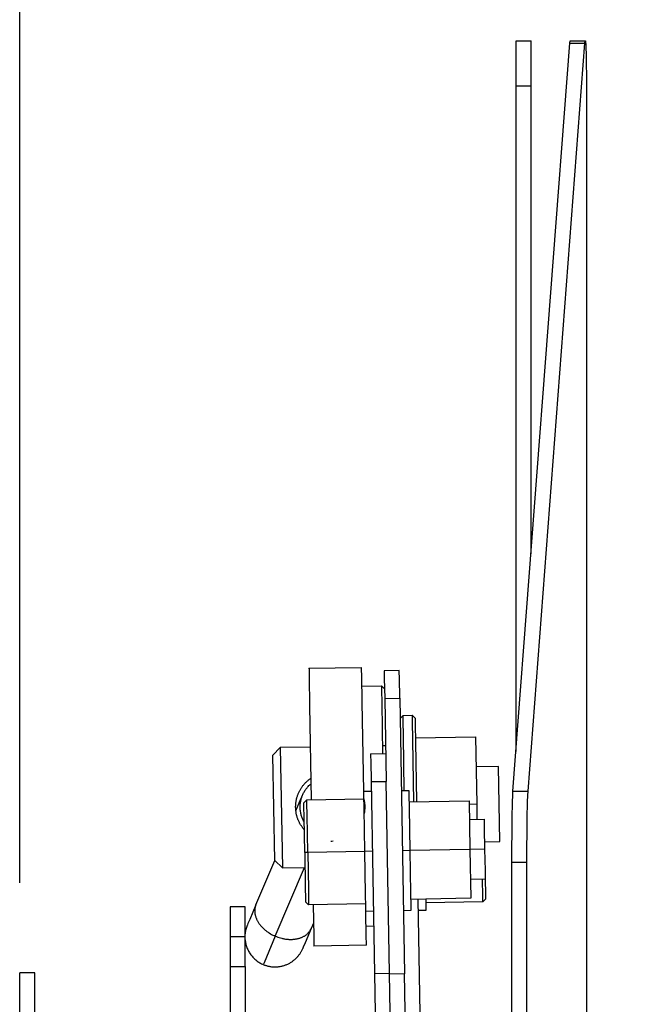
# Model space of a CAD drawing. Header units: millimetres. Extents: x -7950 to -6950, y 4408 to 5408.
# Tile 76 of 111: x -7428 to -7387, y 5195 to 5260. Entities that reach past the tile are written whole.
import ezdxf

# ---------------------------------------------------------------- set-up
doc = ezdxf.new("R2010")
doc.units = ezdxf.units.MM
doc.layers.add('SHOW Mini_Barndoor 002', color=7, linetype='Continuous', true_color=0x000000)
doc.styles.add('Arial Standard', font='txt')
doc.dimstyles.get("Standard").update_dxf_attribs({"dimscale": 10, "dimtxt": 2.5, "dimasz": 3, "dimexe": 1, "dimexo": 0.5, "dimgap": 0.8, "dimtad": 1, "dimtoh": 1, "dimzin": 1, "dimdsep": 46, "dimtxsty": 'Arial Standard', "dimblk": 'OPEN90', "dimcen": 2.5, "dimadec": 1, "dimazin": 1, "dimtfac": 1, "dimtdec": 4, "dimtix": 1, "dimtofl": 0, "dimtmove": 1, "dimatfit": 3, "dimldrblk": 'OPEN90', "dimfxl": 1, "dimtolj": 1, "dimtzin": 1, "dimarcsym": 0})

# ---------------------------------------------------------------- blocks, each defined once
blk = doc.blocks.new('*D3')
at = {"layer": 'Defpoints', "color": 0}
for p in [(-7387.407, 5313.659), (-7387.407, 5265.46), (-7427.907, 5196.678)]:
    blk.add_point(p, dxfattribs=at)
at = {"layer": 'SHOW Mini_Barndoor 002', "color": 0, "lineweight": -2}
for p, q in [((-7427.907, 5202.678), (-7427.907, 5316.659)), ((-7387.407, 5271.46), (-7387.407, 5316.659)), ((-7421.907, 5313.659), (-7393.407, 5313.659))]:
    blk.add_line(p, q, dxfattribs=at)
at = {"layer": 'SHOW Mini_Barndoor 002', "color": 0}
for points in [[(-7421.907, 5314.659), (-7421.907, 5312.659), (-7427.907, 5313.659)], [(-7393.407, 5312.659), (-7393.407, 5314.659), (-7387.407, 5313.659)]]:
    blk.add_solid(points, dxfattribs=at)
at = {"layer": 'SHOW Mini_Barndoor 002', "color": 0, "insert": (-7407.657, 5320.654), "char_height": 9, "attachment_point": 5, "style": 'Arial Standard'}
blk.add_mtext('\\A1;40.50', dxfattribs=at)

msp = doc.modelspace()

# ---------------------------------------------------------------- linework, layer by layer
at = {"layer": 'SHOW Mini_Barndoor 002', "color": 18, "lineweight": -3, "true_color": 0x000000}
for points in [[(-7395.08, 5208.771), (-7391.294, 5258.578)], [(-7394.879, 5258.742), (-7393.879, 5258.742)], [(-7394.879, 5255.742), (-7394.879, 5257.863), (-7394.879, 5258.531), (-7394.879, 5258.692), (-7394.879, 5258.73), (-7394.879, 5258.739), (-7394.879, 5258.741), (-7394.879, 5258.742), (-7394.879, 5258.742), (-7394.879, 5258.742)], [(-7394.081, 5208.771), (-7390.294, 5258.578)], [(-7393.879, 5255.742), (-7393.879, 5257.863), (-7393.879, 5258.531), (-7393.879, 5258.692), (-7393.879, 5258.73), (-7393.879, 5258.739), (-7393.879, 5258.741), (-7393.879, 5258.742), (-7393.879, 5258.742), (-7393.879, 5258.742)], [(-7391.294, 5258.578), (-7391.287, 5258.649), (-7391.284, 5258.678), (-7391.281, 5258.701), (-7391.279, 5258.71), (-7391.278, 5258.719), (-7391.277, 5258.722), (-7391.276, 5258.726), (-7391.275, 5258.729), (-7391.275, 5258.732), (-7391.274, 5258.733), (-7391.274, 5258.734), (-7391.273, 5258.735), (-7391.273, 5258.736), (-7391.273, 5258.737), (-7391.272, 5258.737), (-7391.272, 5258.738), (-7391.272, 5258.738), (-7391.272, 5258.739), (-7391.272, 5258.739), (-7391.271, 5258.739), (-7391.271, 5258.74), (-7391.271, 5258.74), (-7391.271, 5258.74), (-7391.271, 5258.74), (-7391.271, 5258.74), (-7391.271, 5258.74), (-7391.27, 5258.74), (-7391.27, 5258.741), (-7391.27, 5258.741), (-7391.27, 5258.741), (-7391.27, 5258.741), (-7391.27, 5258.741), (-7391.27, 5258.741), (-7391.27, 5258.741), (-7391.27, 5258.741), (-7391.27, 5258.741), (-7391.269, 5258.741), (-7391.269, 5258.741), (-7391.269, 5258.742), (-7391.269, 5258.742), (-7391.269, 5258.742), (-7391.269, 5258.742), (-7391.269, 5258.742), (-7391.269, 5258.742), (-7391.269, 5258.742), (-7391.269, 5258.742), (-7391.268, 5258.742), (-7391.268, 5258.742), (-7391.268, 5258.742), (-7391.268, 5258.742)], [(-7391.294, 5258.578), (-7390.294, 5258.578)], [(-7391.268, 5258.742), (-7390.268, 5258.742)], [(-7390.294, 5258.578), (-7390.288, 5258.649), (-7390.285, 5258.678), (-7390.281, 5258.701), (-7390.28, 5258.71), (-7390.278, 5258.719), (-7390.277, 5258.722), (-7390.277, 5258.726), (-7390.276, 5258.729), (-7390.275, 5258.732), (-7390.275, 5258.733), (-7390.274, 5258.734), (-7390.274, 5258.735), (-7390.273, 5258.736), (-7390.273, 5258.737), (-7390.273, 5258.737), (-7390.273, 5258.738), (-7390.272, 5258.738), (-7390.272, 5258.739), (-7390.272, 5258.739), (-7390.272, 5258.739), (-7390.272, 5258.74), (-7390.271, 5258.74), (-7390.271, 5258.74), (-7390.271, 5258.74), (-7390.271, 5258.74), (-7390.271, 5258.74), (-7390.271, 5258.74), (-7390.271, 5258.741), (-7390.271, 5258.741), (-7390.27, 5258.741), (-7390.27, 5258.741), (-7390.27, 5258.741), (-7390.27, 5258.741), (-7390.27, 5258.741), (-7390.27, 5258.741), (-7390.27, 5258.741), (-7390.27, 5258.741), (-7390.27, 5258.741), (-7390.27, 5258.742), (-7390.269, 5258.742), (-7390.269, 5258.742), (-7390.269, 5258.742), (-7390.269, 5258.742), (-7390.269, 5258.742), (-7390.269, 5258.742), (-7390.269, 5258.742), (-7390.269, 5258.742), (-7390.269, 5258.742), (-7390.269, 5258.742), (-7390.268, 5258.742)], [(-7390.268, 5258.742), (-7390.268, 5258.742), (-7390.268, 5258.742), (-7390.267, 5258.741), (-7390.267, 5258.741), (-7390.266, 5258.741), (-7390.266, 5258.74), (-7390.265, 5258.74), (-7390.265, 5258.739), (-7390.265, 5258.738), (-7390.264, 5258.737), (-7390.264, 5258.736), (-7390.263, 5258.735), (-7390.263, 5258.734), (-7390.262, 5258.733), (-7390.262, 5258.731), (-7390.261, 5258.73), (-7390.261, 5258.726), (-7390.26, 5258.723), (-7390.259, 5258.719), (-7390.258, 5258.714), (-7390.256, 5258.704), (-7390.254, 5258.692), (-7390.251, 5258.662), (-7390.247, 5258.626), (-7390.24, 5258.531), (-7390.225, 5258.253), (-7390.213, 5257.863), (-7390.19, 5255.742)], [(-7394.879, 5255.742), (-7393.879, 5255.742)], [(-7394.879, 5211.414), (-7394.879, 5255.742)], [(-7393.879, 5224.568), (-7393.879, 5255.742)], [(-7390.19, 5255.742), (-7390.19, 5183.775)], [(-7408.655, 5216.958), (-7405.155, 5217.019)], [(-7408.655, 5216.958), (-7408.655, 5216.958), (-7408.655, 5216.957), (-7408.655, 5216.956), (-7408.655, 5216.949), (-7408.654, 5216.923), (-7408.652, 5216.815), (-7408.644, 5216.359), (-7408.611, 5214.451), (-7408.502, 5208.209)], [(-7405.011, 5208.77), (-7405.115, 5214.703), (-7405.146, 5216.467), (-7405.153, 5216.887), (-7405.155, 5216.987), (-7405.155, 5217.011), (-7405.155, 5217.017), (-7405.155, 5217.018), (-7405.155, 5217.019), (-7405.155, 5217.019)], [(-7402.651, 5216.813), (-7403.651, 5216.795)], [(-7403.651, 5216.795), (-7403.651, 5216.795), (-7403.651, 5216.795), (-7403.651, 5216.795), (-7403.651, 5216.793), (-7403.651, 5216.788), (-7403.651, 5216.766), (-7403.649, 5216.676), (-7403.643, 5216.311), (-7403.619, 5214.951)], [(-7402.619, 5214.968), (-7402.643, 5216.328), (-7402.649, 5216.693), (-7402.651, 5216.783), (-7402.651, 5216.805), (-7402.651, 5216.811), (-7402.651, 5216.812), (-7402.651, 5216.813), (-7402.651, 5216.813), (-7402.651, 5216.813)], [(-7405.134, 5215.769), (-7403.834, 5215.792)], [(-7403.834, 5215.792), (-7403.63, 5215.595)], [(-7403.834, 5215.792), (-7403.834, 5215.792), (-7403.834, 5215.792), (-7403.834, 5215.791), (-7403.834, 5215.788), (-7403.834, 5215.776), (-7403.833, 5215.727), (-7403.829, 5215.521), (-7403.814, 5214.647), (-7403.755, 5211.272)], [(-7403.619, 5214.951), (-7402.619, 5214.968)], [(-7403.619, 5214.951), (-7403.523, 5209.428)], [(-7402.619, 5214.968), (-7402.299, 5196.614)], [(-7402.596, 5213.613), (-7402.399, 5213.817)], [(-7402.399, 5213.817), (-7401.799, 5213.827)], [(-7402.312, 5208.817), (-7402.375, 5212.443), (-7402.393, 5213.49), (-7402.398, 5213.739), (-7402.399, 5213.798), (-7402.399, 5213.812), (-7402.399, 5213.815), (-7402.399, 5213.816), (-7402.399, 5213.817), (-7402.399, 5213.817)], [(-7401.799, 5213.827), (-7401.596, 5213.631)], [(-7401.799, 5213.827), (-7401.799, 5213.827), (-7401.799, 5213.827), (-7401.799, 5213.826), (-7401.799, 5213.821), (-7401.799, 5213.804), (-7401.798, 5213.733), (-7401.792, 5213.431), (-7401.77, 5212.171), (-7401.699, 5208.078)], [(-7401.596, 5213.631), (-7401.596, 5213.63), (-7401.596, 5213.63), (-7401.596, 5213.629), (-7401.596, 5213.625), (-7401.595, 5213.609), (-7401.594, 5213.54), (-7401.589, 5213.249), (-7401.568, 5212.033), (-7401.499, 5208.081)], [(-7401.573, 5212.331), (-7397.574, 5212.401)], [(-7397.574, 5212.401), (-7397.495, 5207.901)], [(-7411.054, 5211.165), (-7410.563, 5211.674)], [(-7408.563, 5211.709), (-7410.563, 5211.674)], [(-7410.563, 5211.674), (-7410.563, 5211.674), (-7410.423, 5203.675), (-7410.423, 5203.675)], [(-7403.564, 5211.796), (-7403.764, 5211.792)], [(-7410.932, 5204.166), (-7410.932, 5204.166), (-7411.054, 5211.165), (-7411.054, 5211.165)], [(-7404.555, 5211.258), (-7403.555, 5211.275)], [(-7404.555, 5211.258), (-7404.555, 5211.258), (-7404.555, 5211.258), (-7404.555, 5211.258), (-7404.555, 5211.256), (-7404.555, 5211.251), (-7404.554, 5211.229), (-7404.553, 5211.139), (-7404.546, 5210.778), (-7404.523, 5209.41)], [(-7396.039, 5210.427), (-7397.539, 5210.401)], [(-7395.952, 5205.428), (-7395.952, 5205.428), (-7396.039, 5210.427), (-7396.039, 5210.427)], [(-7408.967, 5206.208), (-7409.005, 5206.252), (-7409.033, 5206.286), (-7409.061, 5206.321), (-7409.088, 5206.357), (-7409.114, 5206.393), (-7409.14, 5206.429), (-7409.164, 5206.466), (-7409.189, 5206.503), (-7409.212, 5206.541), (-7409.235, 5206.58), (-7409.257, 5206.619), (-7409.278, 5206.658), (-7409.298, 5206.698), (-7409.318, 5206.738), (-7409.337, 5206.778), (-7409.355, 5206.819), (-7409.372, 5206.859), (-7409.388, 5206.9), (-7409.404, 5206.941), (-7409.418, 5206.982), (-7409.432, 5207.023), (-7409.445, 5207.065), (-7409.457, 5207.106), (-7409.468, 5207.148), (-7409.479, 5207.189), (-7409.489, 5207.231), (-7409.498, 5207.273), (-7409.506, 5207.315), (-7409.513, 5207.357), (-7409.519, 5207.399), (-7409.525, 5207.441), (-7409.53, 5207.482), (-7409.534, 5207.524), (-7409.538, 5207.566), (-7409.54, 5207.608), (-7409.542, 5207.65), (-7409.543, 5207.692), (-7409.544, 5207.734), (-7409.543, 5207.775), (-7409.542, 5207.817), (-7409.54, 5207.859), (-7409.537, 5207.901), (-7409.534, 5207.943), (-7409.53, 5207.985), (-7409.524, 5208.027), (-7409.519, 5208.069), (-7409.512, 5208.111), (-7409.505, 5208.154), (-7409.496, 5208.196), (-7409.487, 5208.237), (-7409.477, 5208.279), (-7409.467, 5208.321), (-7409.455, 5208.363), (-7409.443, 5208.405), (-7409.43, 5208.446), (-7409.416, 5208.488), (-7409.401, 5208.529), (-7409.385, 5208.57), (-7409.369, 5208.611), (-7409.351, 5208.652), (-7409.333, 5208.693), (-7409.314, 5208.733), (-7409.294, 5208.773), (-7409.273, 5208.813), (-7409.252, 5208.852), (-7409.23, 5208.891), (-7409.207, 5208.929), (-7409.184, 5208.967), (-7409.159, 5209.004), (-7409.134, 5209.041), (-7409.109, 5209.077), (-7409.082, 5209.113), (-7409.055, 5209.148), (-7409.028, 5209.183), (-7408.999, 5209.217), (-7408.97, 5209.25), (-7408.941, 5209.283), (-7408.911, 5209.316), (-7408.88, 5209.347), (-7408.849, 5209.378), (-7408.817, 5209.409), (-7408.785, 5209.438), (-7408.752, 5209.467), (-7408.719, 5209.495), (-7408.686, 5209.523), (-7408.652, 5209.55), (-7408.618, 5209.576), (-7408.583, 5209.601), (-7408.527, 5209.64)], [(-7404.523, 5209.41), (-7403.523, 5209.428)], [(-7404.523, 5209.41), (-7404.3, 5196.632)], [(-7403.3, 5196.65), (-7403.523, 5209.428)], [(-7408.977, 5206.732), (-7409.006, 5206.785), (-7409.034, 5206.839), (-7409.06, 5206.893), (-7409.084, 5206.948), (-7409.107, 5207.004), (-7409.128, 5207.061), (-7409.147, 5207.118), (-7409.165, 5207.176), (-7409.181, 5207.234), (-7409.195, 5207.293), (-7409.207, 5207.351), (-7409.218, 5207.41), (-7409.226, 5207.469), (-7409.233, 5207.528), (-7409.238, 5207.587), (-7409.242, 5207.646), (-7409.243, 5207.704), (-7409.243, 5207.763), (-7409.242, 5207.821), (-7409.238, 5207.878), (-7409.233, 5207.935), (-7409.227, 5207.991), (-7409.219, 5208.047), (-7409.209, 5208.102), (-7409.198, 5208.156), (-7409.185, 5208.21), (-7409.172, 5208.263), (-7409.157, 5208.315), (-7409.14, 5208.366), (-7409.123, 5208.416), (-7409.104, 5208.465), (-7409.085, 5208.513), (-7409.062, 5208.563), (-7409.038, 5208.614), (-7409.012, 5208.665), (-7408.985, 5208.715), (-7408.956, 5208.765), (-7408.925, 5208.815), (-7408.892, 5208.864), (-7408.858, 5208.912), (-7408.821, 5208.96), (-7408.783, 5209.008), (-7408.744, 5209.054), (-7408.702, 5209.099), (-7408.659, 5209.144), (-7408.615, 5209.187), (-7408.568, 5209.23), (-7408.52, 5209.271)], [(-7405.011, 5208.77), (-7404.512, 5208.779)], [(-7404.942, 5204.771), (-7404.991, 5207.599), (-7405.007, 5208.489), (-7405.01, 5208.703), (-7405.011, 5208.754), (-7405.011, 5208.766), (-7405.011, 5208.769), (-7405.011, 5208.77), (-7405.011, 5208.77), (-7405.011, 5208.77)], [(-7402.512, 5208.814), (-7402.012, 5208.823)], [(-7402.012, 5208.823), (-7402.012, 5208.823), (-7402.012, 5208.822), (-7402.012, 5208.822), (-7402.012, 5208.819), (-7402.012, 5208.806), (-7402.011, 5208.756), (-7402.007, 5208.542), (-7401.991, 5207.651), (-7401.942, 5204.823)], [(-7395.168, 5204.043), (-7395.144, 5206.947), (-7395.115, 5208.072), (-7395.098, 5208.478), (-7395.08, 5208.771)], [(-7395.08, 5208.771), (-7394.081, 5208.771)], [(-7394.169, 5204.043), (-7394.145, 5206.947), (-7394.115, 5208.072), (-7394.098, 5208.478), (-7394.081, 5208.771)], [(-7409.528, 5207.467), (-7409.19, 5208.264), (-7409.11, 5208.453), (-7409.091, 5208.498), (-7409.086, 5208.509), (-7409.085, 5208.512), (-7409.085, 5208.512), (-7409.085, 5208.513), (-7409.085, 5208.513), (-7409.085, 5208.513)], [(-7408.999, 5208.001), (-7408.802, 5208.204)], [(-7408.802, 5208.204), (-7405.003, 5208.27)], [(-7408.741, 5204.705), (-7408.784, 5207.179), (-7408.798, 5207.958), (-7408.801, 5208.146), (-7408.802, 5208.19), (-7408.802, 5208.2), (-7408.802, 5208.203), (-7408.802, 5208.204), (-7408.802, 5208.204), (-7408.802, 5208.204)], [(-7405.008, 5208.27), (-7404.998, 5208.229), (-7404.989, 5208.187), (-7404.981, 5208.146), (-7404.974, 5208.104), (-7404.968, 5208.063), (-7404.962, 5208.021), (-7404.957, 5207.98), (-7404.953, 5207.938), (-7404.95, 5207.896), (-7404.947, 5207.854), (-7404.945, 5207.812), (-7404.944, 5207.771), (-7404.944, 5207.729), (-7404.944, 5207.687), (-7404.945, 5207.645), (-7404.947, 5207.603), (-7404.953, 5207.526), (-7404.961, 5207.449), (-7404.972, 5207.371), (-7404.986, 5207.294)], [(-7401.999, 5208.073), (-7397.999, 5208.143)], [(-7397.999, 5208.143), (-7397.943, 5204.893)], [(-7408.941, 5204.701), (-7408.982, 5207.034), (-7408.995, 5207.769), (-7408.998, 5207.945), (-7408.998, 5207.987), (-7408.999, 5207.997), (-7408.999, 5208), (-7408.999, 5208), (-7408.999, 5208), (-7408.999, 5208.001)], [(-7397.495, 5207.901), (-7397.995, 5207.893)], [(-7397.495, 5207.901), (-7397.478, 5206.901)], [(-7397.978, 5206.893), (-7396.978, 5206.91)], [(-7396.943, 5204.91), (-7396.968, 5206.324), (-7396.975, 5206.77), (-7396.977, 5206.877), (-7396.978, 5206.902), (-7396.978, 5206.908), (-7396.978, 5206.91), (-7396.978, 5206.91), (-7396.978, 5206.91), (-7396.978, 5206.91)], [(-7407.053, 5205.439), (-7407.128, 5205.434), (-7407.204, 5205.431)], [(-7401.942, 5204.823), (-7402.442, 5204.814)], [(-7397.943, 5204.893), (-7401.942, 5204.823)], [(-7401.942, 5204.823), (-7401.893, 5201.995), (-7401.877, 5201.105), (-7401.873, 5200.891), (-7401.873, 5200.84), (-7401.872, 5200.828), (-7401.872, 5200.825), (-7401.872, 5200.824), (-7401.872, 5200.824), (-7401.872, 5200.824)], [(-7396.943, 5204.91), (-7397.943, 5204.893)], [(-7397.943, 5204.893), (-7397.886, 5201.643)], [(-7396.951, 5205.41), (-7395.952, 5205.428)], [(-7396.908, 5202.911), (-7396.908, 5202.911), (-7396.908, 5202.911), (-7396.908, 5202.911), (-7396.908, 5202.913), (-7396.908, 5202.919), (-7396.909, 5202.944), (-7396.91, 5203.051), (-7396.918, 5203.496), (-7396.943, 5204.91)], [(-7412.185, 5201.208), (-7410.93, 5204.165)], [(-7410.423, 5203.675), (-7410.932, 5204.166)], [(-7408.741, 5204.705), (-7408.941, 5204.701)], [(-7408.941, 5204.701), (-7408.9, 5202.368), (-7408.887, 5201.633), (-7408.884, 5201.457), (-7408.884, 5201.415), (-7408.884, 5201.405), (-7408.883, 5201.402), (-7408.883, 5201.402), (-7408.883, 5201.402), (-7408.883, 5201.402)], [(-7404.942, 5204.771), (-7408.741, 5204.705)], [(-7408.741, 5204.705), (-7408.698, 5202.23), (-7408.684, 5201.451), (-7408.681, 5201.263), (-7408.68, 5201.219), (-7408.68, 5201.209), (-7408.68, 5201.206), (-7408.68, 5201.205), (-7408.68, 5201.205), (-7408.68, 5201.205)], [(-7404.442, 5204.78), (-7404.942, 5204.771)], [(-7404.872, 5200.771), (-7404.872, 5200.772), (-7404.872, 5200.772), (-7404.872, 5200.772), (-7404.872, 5200.775), (-7404.872, 5200.788), (-7404.873, 5200.838), (-7404.877, 5201.052), (-7404.892, 5201.943), (-7404.942, 5204.771)], [(-7410.897, 5199.125), (-7408.955, 5203.701)], [(-7410.423, 5203.675), (-7408.923, 5203.701)], [(-7395.168, 5023.113), (-7395.168, 5204.043)], [(-7395.168, 5204.043), (-7394.169, 5204.043)], [(-7394.169, 5023.113), (-7394.169, 5204.043)], [(-7396.908, 5202.911), (-7397.908, 5202.893)], [(-7397.082, 5201.407), (-7397.082, 5201.408), (-7397.082, 5201.408), (-7397.082, 5201.408), (-7397.082, 5201.409), (-7397.082, 5201.413), (-7397.082, 5201.429), (-7397.083, 5201.495), (-7397.088, 5201.776), (-7397.108, 5202.907)], [(-7396.885, 5201.611), (-7396.885, 5201.611), (-7396.885, 5201.611), (-7396.885, 5201.611), (-7396.885, 5201.612), (-7396.885, 5201.615), (-7396.886, 5201.629), (-7396.887, 5201.686), (-7396.891, 5201.928), (-7396.908, 5202.911)], [(-7397.886, 5201.643), (-7401.885, 5201.574)], [(-7401.054, 5182.578), (-7401.385, 5201.582)], [(-7400.886, 5201.591), (-7400.876, 5201.019), (-7400.873, 5200.884), (-7400.873, 5200.852), (-7400.873, 5200.844), (-7400.872, 5200.842), (-7400.872, 5200.841), (-7400.872, 5200.841), (-7400.872, 5200.841), (-7400.872, 5200.841)], [(-7396.885, 5201.611), (-7397.082, 5201.407)], [(-7413.907, 5201.078), (-7413.907, 5201.078), (-7413.907, 5201.078), (-7413.907, 5201.078), (-7413.907, 5201.076), (-7413.907, 5201.07), (-7413.907, 5201.045), (-7413.907, 5200.938), (-7413.907, 5200.493), (-7413.907, 5199.078)], [(-7412.907, 5201.078), (-7413.907, 5201.078)], [(-7412.907, 5199.078), (-7412.907, 5200.493), (-7412.907, 5200.938), (-7412.907, 5201.045), (-7412.907, 5201.07), (-7412.907, 5201.076), (-7412.907, 5201.078), (-7412.907, 5201.078), (-7412.907, 5201.078), (-7412.907, 5201.078)], [(-7412.185, 5201.208), (-7412.597, 5200.238), (-7412.716, 5199.957), (-7412.747, 5199.884), (-7412.755, 5199.866), (-7412.757, 5199.861), (-7412.757, 5199.86), (-7412.758, 5199.86), (-7412.758, 5199.86), (-7412.758, 5199.86)], [(-7412.185, 5201.208), (-7412.197, 5201.179), (-7412.208, 5201.149), (-7412.218, 5201.119), (-7412.228, 5201.088), (-7412.236, 5201.056), (-7412.243, 5201.024), (-7412.25, 5200.991), (-7412.255, 5200.958), (-7412.26, 5200.924), (-7412.263, 5200.89), (-7412.265, 5200.855), (-7412.266, 5200.82), (-7412.266, 5200.784), (-7412.265, 5200.747), (-7412.263, 5200.711), (-7412.259, 5200.674), (-7412.255, 5200.636), (-7412.249, 5200.599), (-7412.242, 5200.561), (-7412.233, 5200.523), (-7412.224, 5200.484), (-7412.213, 5200.446), (-7412.201, 5200.407), (-7412.188, 5200.368), (-7412.173, 5200.329), (-7412.157, 5200.29), (-7412.14, 5200.251), (-7412.122, 5200.213), (-7412.102, 5200.174), (-7412.082, 5200.135), (-7412.06, 5200.097), (-7412.037, 5200.058), (-7412.013, 5200.02), (-7411.987, 5199.983), (-7411.961, 5199.945), (-7411.934, 5199.908), (-7411.905, 5199.872), (-7411.876, 5199.835), (-7411.846, 5199.8), (-7411.814, 5199.764), (-7411.782, 5199.73), (-7411.749, 5199.696), (-7411.715, 5199.662), (-7411.681, 5199.629), (-7411.645, 5199.597), (-7411.61, 5199.565), (-7411.573, 5199.534), (-7411.536, 5199.504), (-7411.498, 5199.474), (-7411.46, 5199.445), (-7411.421, 5199.417), (-7411.382, 5199.39), (-7411.343, 5199.363), (-7411.303, 5199.338), (-7411.223, 5199.289), (-7411.142, 5199.243), (-7411.06, 5199.2), (-7410.978, 5199.161), (-7410.897, 5199.125)], [(-7408.68, 5201.205), (-7408.883, 5201.402)], [(-7404.881, 5201.271), (-7408.68, 5201.205)], [(-7408.38, 5201.21), (-7408.344, 5199.12), (-7408.335, 5198.617), (-7408.333, 5198.499), (-7408.332, 5198.47), (-7408.332, 5198.463), (-7408.332, 5198.461), (-7408.332, 5198.461), (-7408.332, 5198.461), (-7408.332, 5198.461)], [(-7397.082, 5201.407), (-7400.881, 5201.341)], [(-7404.372, 5200.78), (-7404.872, 5200.771)], [(-7404.833, 5198.522), (-7404.833, 5198.522), (-7404.833, 5198.522), (-7404.833, 5198.522), (-7404.833, 5198.524), (-7404.833, 5198.529), (-7404.833, 5198.553), (-7404.835, 5198.65), (-7404.842, 5199.058), (-7404.872, 5200.772)], [(-7401.872, 5200.824), (-7402.372, 5200.815)], [(-7400.872, 5200.841), (-7401.372, 5200.833)], [(-7412.758, 5199.86), (-7412.772, 5199.825), (-7412.786, 5199.79), (-7412.799, 5199.755), (-7412.811, 5199.719), (-7412.823, 5199.683), (-7412.834, 5199.647), (-7412.844, 5199.611), (-7412.854, 5199.575), (-7412.863, 5199.538), (-7412.871, 5199.501), (-7412.879, 5199.464), (-7412.886, 5199.427), (-7412.892, 5199.39), (-7412.898, 5199.353), (-7412.902, 5199.315), (-7412.907, 5199.278)], [(-7410.897, 5199.125), (-7410.814, 5199.091), (-7410.729, 5199.06), (-7410.642, 5199.031), (-7410.553, 5199.004), (-7410.462, 5198.98), (-7410.415, 5198.97), (-7410.369, 5198.96), (-7410.322, 5198.951), (-7410.275, 5198.942), (-7410.228, 5198.935), (-7410.18, 5198.928), (-7410.133, 5198.923), (-7410.085, 5198.918), (-7410.037, 5198.914), (-7409.99, 5198.911), (-7409.942, 5198.909), (-7409.894, 5198.908), (-7409.847, 5198.908), (-7409.799, 5198.909), (-7409.752, 5198.911), (-7409.706, 5198.914), (-7409.659, 5198.918), (-7409.613, 5198.923), (-7409.567, 5198.929), (-7409.522, 5198.936), (-7409.477, 5198.944), (-7409.433, 5198.953), (-7409.39, 5198.963), (-7409.347, 5198.974), (-7409.305, 5198.986), (-7409.263, 5198.999), (-7409.223, 5199.013), (-7409.183, 5199.028), (-7409.144, 5199.043), (-7409.106, 5199.06), (-7409.069, 5199.077), (-7409.032, 5199.096), (-7408.997, 5199.115), (-7408.963, 5199.134), (-7408.93, 5199.155), (-7408.897, 5199.176), (-7408.866, 5199.198), (-7408.836, 5199.221), (-7408.807, 5199.244), (-7408.779, 5199.268), (-7408.752, 5199.292), (-7408.726, 5199.317), (-7408.702, 5199.342), (-7408.678, 5199.368), (-7408.656, 5199.394), (-7408.635, 5199.421), (-7408.614, 5199.448), (-7408.595, 5199.476), (-7408.577, 5199.503), (-7408.56, 5199.531), (-7408.545, 5199.559), (-7408.53, 5199.588), (-7408.516, 5199.616), (-7408.503, 5199.645)], [(-7408.503, 5199.645), (-7408.915, 5198.675), (-7409.034, 5198.395), (-7409.065, 5198.322), (-7409.073, 5198.303), (-7409.075, 5198.298), (-7409.075, 5198.297), (-7409.075, 5198.297), (-7409.076, 5198.297), (-7409.076, 5198.297)], [(-7408.359, 5199.986), (-7408.503, 5199.645)], [(-7404.354, 5199.78), (-7404.854, 5199.772)], [(-7413.907, 5199.078), (-7413.907, 5197.111)], [(-7412.907, 5199.078), (-7413.907, 5199.078)], [(-7412.907, 5197.111), (-7412.907, 5199.078)], [(-7410.897, 5199.125), (-7411.49, 5197.728), (-7411.646, 5197.359), (-7411.685, 5197.267), (-7411.695, 5197.245), (-7411.697, 5197.239), (-7411.698, 5197.238), (-7411.698, 5197.237), (-7411.698, 5197.237), (-7411.698, 5197.237)], [(-7412.907, 5198.879), (-7412.899, 5198.815), (-7412.89, 5198.751), (-7412.878, 5198.687), (-7412.864, 5198.623), (-7412.848, 5198.559), (-7412.83, 5198.496), (-7412.809, 5198.432), (-7412.787, 5198.369), (-7412.762, 5198.307), (-7412.734, 5198.245), (-7412.705, 5198.183), (-7412.674, 5198.123), (-7412.64, 5198.064), (-7412.604, 5198.005), (-7412.567, 5197.948), (-7412.527, 5197.892), (-7412.486, 5197.838), (-7412.442, 5197.785), (-7412.397, 5197.734), (-7412.35, 5197.684), (-7412.302, 5197.636), (-7412.252, 5197.59), (-7412.201, 5197.546), (-7412.149, 5197.503), (-7412.095, 5197.463), (-7412.041, 5197.424), (-7411.985, 5197.388), (-7411.929, 5197.354), (-7411.872, 5197.321), (-7411.815, 5197.291), (-7411.756, 5197.263), (-7411.698, 5197.237)], [(-7411.698, 5197.237), (-7411.657, 5197.22), (-7411.615, 5197.204), (-7411.573, 5197.189), (-7411.529, 5197.175), (-7411.486, 5197.161), (-7411.441, 5197.148), (-7411.396, 5197.137), (-7411.35, 5197.126), (-7411.304, 5197.116), (-7411.257, 5197.107), (-7411.209, 5197.1), (-7411.161, 5197.093), (-7411.113, 5197.088), (-7411.064, 5197.084), (-7411.015, 5197.081), (-7410.965, 5197.079), (-7410.916, 5197.078), (-7410.866, 5197.079), (-7410.815, 5197.081), (-7410.765, 5197.084), (-7410.715, 5197.089), (-7410.664, 5197.094), (-7410.614, 5197.101), (-7410.563, 5197.11), (-7410.513, 5197.12), (-7410.463, 5197.131), (-7410.413, 5197.143), (-7410.363, 5197.157), (-7410.313, 5197.171), (-7410.264, 5197.188), (-7410.216, 5197.205), (-7410.167, 5197.224), (-7410.12, 5197.244), (-7410.072, 5197.265), (-7410.026, 5197.288), (-7409.98, 5197.311), (-7409.935, 5197.336), (-7409.89, 5197.362), (-7409.846, 5197.389), (-7409.803, 5197.417), (-7409.761, 5197.446), (-7409.72, 5197.476), (-7409.68, 5197.507), (-7409.64, 5197.539), (-7409.602, 5197.571), (-7409.564, 5197.605), (-7409.528, 5197.639), (-7409.492, 5197.674), (-7409.458, 5197.71), (-7409.425, 5197.746), (-7409.393, 5197.783), (-7409.362, 5197.82), (-7409.332, 5197.858), (-7409.303, 5197.897), (-7409.275, 5197.936), (-7409.248, 5197.975), (-7409.223, 5198.014), (-7409.199, 5198.054), (-7409.175, 5198.094), (-7409.153, 5198.135), (-7409.132, 5198.175), (-7409.112, 5198.216), (-7409.093, 5198.256), (-7409.076, 5198.297)], [(-7404.833, 5198.522), (-7408.332, 5198.461)], [(-7413.907, 5197.111), (-7412.907, 5197.111)], [(-7413.907, 5197.111), (-7413.907, 5192.471)], [(-7412.907, 5197.111), (-7412.907, 5192.471)], [(-7426.907, 5196.678), (-7427.907, 5196.678)], [(-7427.907, 5030.478), (-7427.907, 5030.48), (-7427.907, 5196.677), (-7427.907, 5196.678)], [(-7426.907, 5030.478), (-7426.907, 5030.48), (-7426.907, 5196.677), (-7426.907, 5196.678)], [(-7404.3, 5196.632), (-7403.3, 5196.65)], [(-7404.3, 5196.632), (-7404.163, 5188.795)], [(-7403.163, 5188.813), (-7403.3, 5196.65)], [(-7402.299, 5196.614), (-7403.299, 5196.597)], [(-7402.17, 5189.206), (-7402.299, 5196.614)]]:
    msp.add_lwpolyline(points, dxfattribs=at)

# ---------------------------------------------------------------- dimensions: what is measured, and where the dimension line sits
at = {"layer": 'SHOW Mini_Barndoor 002', "color": 5, "true_color": 0x0000ff}
dim = msp.add_linear_dim(base=(-7387.407, 5313.659), p1=(-7427.907, 5196.678), p2=(-7387.407, 5265.46), dimstyle='Standard', override={"dimscale": 3, "dimtxt": 3, "dimasz": 2, "dimexe": 1, "dimexo": 2, "dimgap": 0.8, "dimtad": 1, "dimtih": 0, "dimtoh": 0, "dimdec": 2, "dimzin": 1, "dimtxsty": 'Arial Standard', "dimsah": 0, "dimcen": 2.5, "dimadec": 1, "dimazin": 1, "dimtix": 0, "dimtmove": 0, "dimtzin": 1}, dxfattribs=at)
dim.commit()
dim.dimension.update_dxf_attribs({"geometry": '*D3', "text_midpoint": (-7407.657, 5320.654)})

doc.saveas('drawing.dxf')
